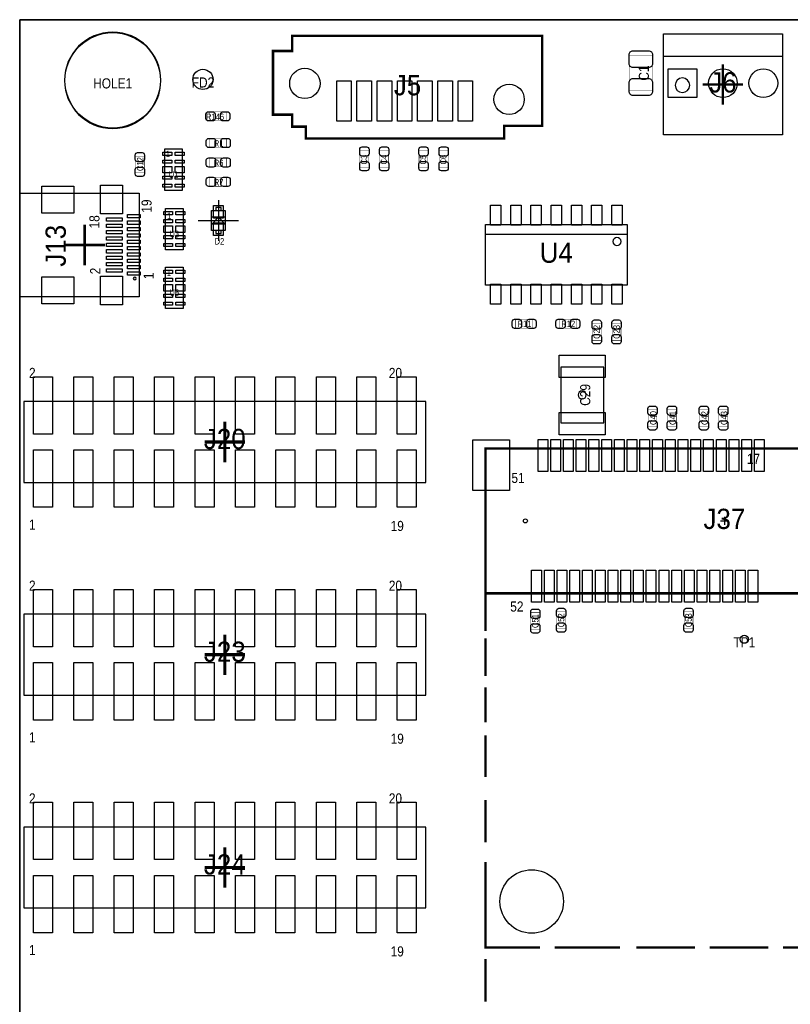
# Model space of a CAD drawing. Extents: x 0 to 170, y -5 to 120.
# Tile 4 of 13: x 0 to 48, y 58 to 120. Entities that reach past the tile are written whole.
import ezdxf
from ezdxf.enums import TextEntityAlignment as Align

# ---------------------------------------------------------------- set-up
doc = ezdxf.new("R2010")
doc.units = 0
for name, color, linetype in [('BG_OUTLINE', 3, 'CONTINUOUS'), ('PG_ASSEMBLY_TOP', 140, 'CONTINUOUS'), ('PG_BODY_CENTER', 211, 'CONTINUOUS'), ('PIN_TOP', 160, 'CONTINUOUS'), ('RD_ASSEMBLY_TOP', 140, 'CONTINUOUS')]:
    doc.layers.add(name, color=color, linetype=linetype)

msp = doc.modelspace()

# ---------------------------------------------------------------- linework, layer by layer
at = {"layer": 'BG_OUTLINE'}
for points in [[(0, 119.888), (17.526, 119.888)], [(0, 0), (0, 119.888)], [(17.526, 119.888), (169.926, 119.888)]]:
    msp.add_lwpolyline(points, dxfattribs=at)
msp.add_lwpolyline([(169.926, 0), (169.926, 39.77386), (164.5158, 39.77386, -0.414214), (163.5252, 40.76446), (163.5252, 44.26966, -0.406818), (164.5158, 45.28566), (169.926, 45.28566), (169.926, 70.5358), (164.5158, 70.5358, -0.414214), (163.5252, 71.5264), (163.5252, 75.0316, -0.406818), (164.5158, 76.0476), (169.926, 76.0476), (169.926, 119.888), (17.526, 119.888), (0, 119.888), (0, 0)], format="xyb", close=True, dxfattribs=at)
at = {"layer": 'PG_ASSEMBLY_TOP'}
for points in [[(8.868156, 116.078, 1), (2.815844, 116.078, 1), (8.868156, 116.078)], [(42.088562, 115.7732, 1), (41.172638, 115.7732, 1), (42.088562, 115.7732)], [(37.7698, 105.954576, 1), (37.2618, 105.954576, 1), (37.7698, 105.954576)], [(7.321296, 103.632, 1), (7.137908, 103.632, 1), (7.321296, 103.632)]]:
    msp.add_lwpolyline(points, format="xyb", dxfattribs=at)
for points, const_width in [([(32.810704, 113.222532), (30.430724, 113.222532), (30.430724, 112.422686), (17.970754, 112.422686), (17.970754, 113.172494), (17.12087, 113.172494), (17.12087, 113.922556), (15.910814, 113.922556), (15.910814, 117.922548), (17.12087, 117.922548), (17.12087, 118.872508), (32.810704, 118.872508), (32.810704, 113.222532)], 0.1524), ([(39.744396, 115.435126), (38.284404, 115.435126), (38.284404, 117.635274), (39.744396, 117.635274), (39.744396, 115.435126)], 0.024892), ([(12.976098, 114.097308), (12.976098, 113.537492), (11.915902, 113.537492), (11.915902, 114.097308), (12.976098, 114.097308)], 0.024892), ([(13.001498, 112.420908), (13.001498, 111.861092), (11.941302, 111.861092), (11.941302, 112.420908), (13.001498, 112.420908)], 0.024892), ([(7.828534, 110.264702), (7.268718, 110.264702), (7.268718, 111.324898), (7.828534, 111.324898), (7.828534, 110.264702)], 0.024892), ([(21.372068, 111.680498), (21.931884, 111.680498), (21.931884, 110.620302), (21.372068, 110.620302), (21.372068, 111.680498)], 0.024892), ([(22.616668, 111.680498), (23.176484, 111.680498), (23.176484, 110.620302), (22.616668, 110.620302), (22.616668, 111.680498)], 0.024892), ([(25.080468, 111.680498), (25.640284, 111.680498), (25.640284, 110.620302), (25.080468, 110.620302), (25.080468, 111.680498)], 0.024892), ([(26.350468, 111.680498), (26.910284, 111.680498), (26.910284, 110.620302), (26.350468, 110.620302), (26.350468, 111.680498)], 0.024892), ([(13.001498, 111.201708), (13.001498, 110.641892), (11.941302, 110.641892), (11.941302, 111.201708), (13.001498, 111.201708)], 0.024892), ([(11.941302, 109.422692), (11.941302, 109.982508), (13.001498, 109.982508), (13.001498, 109.422692), (11.941302, 109.422692)], 0.024892), ([(32.215074, 101.067108), (32.215074, 100.507292), (31.154878, 100.507292), (31.154878, 101.067108), (32.215074, 101.067108)], 0.024892), ([(34.958274, 101.067108), (34.958274, 100.507292), (33.898078, 100.507292), (33.898078, 101.067108), (34.958274, 101.067108)], 0.024892), ([(35.965892, 100.809298), (36.525708, 100.809298), (36.525708, 99.749102), (35.965892, 99.749102), (35.965892, 100.809298)], 0.024892), ([(37.210492, 100.809298), (37.770308, 100.809298), (37.770308, 99.749102), (37.210492, 99.749102), (37.210492, 100.809298)], 0.024892), ([(39.467282, 95.399098), (40.027098, 95.399098), (40.027098, 94.338902), (39.467282, 94.338902), (39.467282, 95.399098)], 0.024892), ([(40.686482, 95.399098), (41.246298, 95.399098), (41.246298, 94.338902), (40.686482, 94.338902), (40.686482, 95.399098)], 0.024892), ([(42.693082, 95.399098), (43.252898, 95.399098), (43.252898, 94.338902), (42.693082, 94.338902), (42.693082, 95.399098)], 0.024892), ([(43.912282, 95.399098), (44.472098, 95.399098), (44.472098, 94.338902), (43.912282, 94.338902), (43.912282, 95.399098)], 0.024892), ([(29.262578, 83.86064), (29.262578, 92.960444), (59.262518, 92.960444), (59.262518, 83.86064), (29.262578, 83.86064), (29.262578, 81.49463)], 0.1524), ([(32.105854, 82.648298), (32.66567, 82.648298), (32.66567, 81.588102), (32.105854, 81.588102), (32.105854, 82.648298)], 0.024892), ([(33.731454, 82.699098), (34.29127, 82.699098), (34.29127, 81.638902), (33.731454, 81.638902), (33.731454, 82.699098)], 0.024892), ([(41.732454, 82.699098), (42.29227, 82.699098), (42.29227, 81.638902), (41.732454, 81.638902), (41.732454, 82.699098)], 0.024892), ([(29.262578, 81.03362), (29.262578, 78.677008)], 0.1524), ([(29.262578, 77.959712), (29.262578, 75.757024)], 0.1524), ([(29.262578, 74.937366), (29.262578, 72.324468)], 0.1524), ([(29.262578, 70.89013), (29.262578, 68.226178)], 0.1524), ([(29.262578, 66.996564), (29.262578, 63.512954)], 0.1524), ([(29.262578, 64.712342), (29.262578, 61.610494), (32.68472, 61.610494)], 0.1524), ([(33.60674, 61.610494), (37.705284, 61.610494)], 0.1524), ([(38.72992, 61.610494), (42.418254, 61.610494)], 0.1524), ([(43.340528, 61.610494), (47.029116, 61.610494)], 0.1524), ([(47.951136, 61.610494), (51.537362, 61.610494)], 0.1524), ([(29.262578, 60.89015), (29.262578, 58.226198)], 0.1524)]:
    msp.add_lwpolyline(points, dxfattribs=dict(at, const_width=const_width))
for points in [[(40.4368, 118.999), (47.9044, 118.999), (47.9044, 112.649), (40.4368, 112.649), (40.4368, 118.999)], [(40.4368, 117.602), (47.9044, 117.602)], [(7.500112, 108.99013), (7.500112, 102.49027), (0, 102.49027), (0, 108.99013), (7.500112, 108.99013)], [(12.907518, 107.901994), (12.907518, 106.651806), (12.057634, 106.651806), (12.057634, 107.901994), (12.907518, 107.901994)], [(12.31265, 107.901994), (12.652502, 107.901994), (12.652502, 108.101892), (12.31265, 108.101892), (12.31265, 107.901994)], [(12.882626, 107.077002), (12.482576, 107.476798), (12.082526, 107.077002), (12.882626, 107.077002)], [(12.882626, 107.476798), (12.082526, 107.476798)], [(12.31265, 106.451908), (12.652502, 106.451908), (12.652502, 106.651806), (12.31265, 106.651806), (12.31265, 106.451908)], [(38.1508, 106.399076), (29.2608, 106.399076)], [(0.260096, 90.824304), (25.507696, 90.824304), (25.507696, 95.904304), (0.260096, 95.904304), (0.260096, 90.824304)], [(0.260096, 77.463904), (25.507696, 77.463904), (25.507696, 82.543904), (0.260096, 82.543904), (0.260096, 77.463904)], [(0.260096, 64.103504), (25.507696, 64.103504), (25.507696, 69.183504), (0.260096, 69.183504), (0.260096, 64.103504)]]:
    msp.add_lwpolyline(points, dxfattribs=at)
for points in [[(9.111488, 111.767112), (10.211308, 111.767112), (10.211308, 109.167168), (9.111488, 109.167168)], [(9.162288, 108.033312), (10.262108, 108.033312), (10.262108, 105.433368), (9.162288, 105.433368)], [(29.2608, 107.034076), (38.1508, 107.034076), (38.1508, 103.224076), (29.2608, 103.224076)], [(9.162288, 104.350312), (10.262108, 104.350312), (10.262108, 101.750368), (9.162288, 101.750368)], [(36.680648, 94.57182), (36.680648, 98.07194), (33.980628, 98.07194), (33.980628, 94.57182)]]:
    msp.add_lwpolyline(points, close=True, dxfattribs=at)
at = {"layer": 'PG_BODY_CENTER'}
for points, const_width in [([(44.1706, 114.554), (44.1706, 117.094)], 0.1524), ([(42.9006, 115.824), (45.4406, 115.824)], 0.1524), ([(4.080002, 107.0102), (4.080002, 104.4702)], 0.1524), ([(2.810002, 105.7402), (5.350002, 105.7402)], 0.1524), ([(12.883896, 92.094304), (12.883896, 94.634304)], 0.2032), ([(11.613896, 93.364304), (14.153896, 93.364304)], 0.2032), ([(12.883896, 78.733904), (12.883896, 81.273904)], 0.2032), ([(11.613896, 80.003904), (14.153896, 80.003904)], 0.2032), ([(12.883896, 65.373504), (12.883896, 67.913504)], 0.2032), ([(11.613896, 66.643504), (14.153896, 66.643504)], 0.2032)]:
    msp.add_lwpolyline(points, dxfattribs=dict(at, const_width=const_width))
for points in [[(12.482576, 108.5469), (12.482576, 106.0069)], [(4.080002, 107.0102), (4.080002, 104.4702)], [(11.212576, 107.2769), (13.752576, 107.2769)], [(2.810002, 105.7402), (5.350002, 105.7402)], [(44.262548, 88.664542), (44.262548, 88.156542)], [(44.008548, 88.410542), (44.516548, 88.410542)]]:
    msp.add_lwpolyline(points, dxfattribs=at)
msp.add_lwpolyline([(35.584638, 96.32188, 1), (35.076638, 96.32188, 1)], format="xyb", close=True, dxfattribs=at)
at = {"layer": 'PIN_TOP'}
for points in [[(39.749476, 117.690138), (39.749476, 117.130322, -0.414709), (39.499286, 116.880132), (38.529514, 116.880132, -0.414709), (38.279324, 117.130322), (38.279324, 117.690138, -0.414709), (38.529514, 117.940328), (39.499286, 117.940328, -0.414709)], [(38.279324, 115.380262), (38.279324, 115.940078, -0.414709), (38.529514, 116.190268), (39.499286, 116.190268, -0.414709), (39.749476, 115.940078), (39.749476, 115.380262, -0.414709), (39.499286, 115.130072), (38.529514, 115.130072, -0.414709)], [(11.846052, 114.107468), (12.12596, 114.107468, -0.414846), (12.276074, 113.957354), (12.276074, 113.677446, -0.414846), (12.12596, 113.527332), (11.846052, 113.527332, -0.414846), (11.695938, 113.677446), (11.695938, 113.957354, -0.414846)], [(13.045948, 113.527332), (12.76604, 113.527332, -0.414846), (12.615926, 113.677446), (12.615926, 113.957354, -0.414846), (12.76604, 114.107468), (13.045948, 114.107468, -0.414846), (13.196062, 113.957354), (13.196062, 113.677446, -0.414846)], [(11.871452, 112.431068), (12.15136, 112.431068, -0.414846), (12.301474, 112.280954), (12.301474, 112.001046, -0.414846), (12.15136, 111.850932), (11.871452, 111.850932, -0.414846), (11.721338, 112.001046), (11.721338, 112.280954, -0.414846)], [(13.071348, 111.850932), (12.79144, 111.850932, -0.414846), (12.641326, 112.001046), (12.641326, 112.280954, -0.414846), (12.79144, 112.431068), (13.071348, 112.431068, -0.414846), (13.221462, 112.280954), (13.221462, 112.001046, -0.414846)], [(7.838694, 111.394748), (7.838694, 111.11484, -0.414846), (7.68858, 110.964726), (7.408672, 110.964726, -0.414846), (7.258558, 111.11484), (7.258558, 111.394748, -0.414846), (7.408672, 111.544862), (7.68858, 111.544862, -0.414846)], [(21.942044, 111.750348), (21.942044, 111.47044, -0.414846), (21.79193, 111.320326), (21.512022, 111.320326, -0.414846), (21.361908, 111.47044), (21.361908, 111.750348, -0.414846), (21.512022, 111.900462), (21.79193, 111.900462, -0.414846)], [(23.186644, 111.750348), (23.186644, 111.47044, -0.414846), (23.03653, 111.320326), (22.756622, 111.320326, -0.414846), (22.606508, 111.47044), (22.606508, 111.750348, -0.414846), (22.756622, 111.900462), (23.03653, 111.900462, -0.414846)], [(25.650444, 111.750348), (25.650444, 111.47044, -0.414846), (25.50033, 111.320326), (25.220422, 111.320326, -0.414846), (25.070308, 111.47044), (25.070308, 111.750348, -0.414846), (25.220422, 111.900462), (25.50033, 111.900462, -0.414846)], [(26.920444, 111.750348), (26.920444, 111.47044, -0.414846), (26.77033, 111.320326), (26.490422, 111.320326, -0.414846), (26.340308, 111.47044), (26.340308, 111.750348, -0.414846), (26.490422, 111.900462), (26.77033, 111.900462, -0.414846)], [(11.871452, 111.211868), (12.15136, 111.211868, -0.414846), (12.301474, 111.061754), (12.301474, 110.781846, -0.414846), (12.15136, 110.631732), (11.871452, 110.631732, -0.414846), (11.721338, 110.781846), (11.721338, 111.061754, -0.414846)], [(13.071348, 110.631732), (12.79144, 110.631732, -0.414846), (12.641326, 110.781846), (12.641326, 111.061754, -0.414846), (12.79144, 111.211868), (13.071348, 111.211868, -0.414846), (13.221462, 111.061754), (13.221462, 110.781846, -0.414846)], [(21.361908, 110.550452), (21.361908, 110.83036, -0.414846), (21.512022, 110.980474), (21.79193, 110.980474, -0.414846), (21.942044, 110.83036), (21.942044, 110.550452, -0.414846), (21.79193, 110.400338), (21.512022, 110.400338, -0.414846)], [(22.606508, 110.550452), (22.606508, 110.83036, -0.414846), (22.756622, 110.980474), (23.03653, 110.980474, -0.414846), (23.186644, 110.83036), (23.186644, 110.550452, -0.414846), (23.03653, 110.400338), (22.756622, 110.400338, -0.414846)], [(25.070308, 110.550452), (25.070308, 110.83036, -0.414846), (25.220422, 110.980474), (25.50033, 110.980474, -0.414846), (25.650444, 110.83036), (25.650444, 110.550452, -0.414846), (25.50033, 110.400338), (25.220422, 110.400338, -0.414846)], [(26.340308, 110.550452), (26.340308, 110.83036, -0.414846), (26.490422, 110.980474), (26.77033, 110.980474, -0.414846), (26.920444, 110.83036), (26.920444, 110.550452, -0.414846), (26.77033, 110.400338), (26.490422, 110.400338, -0.414846)], [(7.258558, 110.194852), (7.258558, 110.47476, -0.414846), (7.408672, 110.624874), (7.68858, 110.624874, -0.414846), (7.838694, 110.47476), (7.838694, 110.194852, -0.414846), (7.68858, 110.044738), (7.408672, 110.044738, -0.414846)], [(11.871452, 109.992668), (12.15136, 109.992668, -0.414846), (12.301474, 109.842554), (12.301474, 109.562646, -0.414846), (12.15136, 109.412532), (11.871452, 109.412532, -0.414846), (11.721338, 109.562646), (11.721338, 109.842554, -0.414846)], [(13.071348, 109.412532), (12.79144, 109.412532, -0.414846), (12.641326, 109.562646), (12.641326, 109.842554, -0.414846), (12.79144, 109.992668), (13.071348, 109.992668, -0.414846), (13.221462, 109.842554), (13.221462, 109.562646, -0.414846)], [(31.085028, 101.077268), (31.364936, 101.077268, -0.414846), (31.51505, 100.927154), (31.51505, 100.647246, -0.414846), (31.364936, 100.497132), (31.085028, 100.497132, -0.414846), (30.934914, 100.647246), (30.934914, 100.927154, -0.414846)], [(32.284924, 100.497132), (32.005016, 100.497132, -0.414846), (31.854902, 100.647246), (31.854902, 100.927154, -0.414846), (32.005016, 101.077268), (32.284924, 101.077268, -0.414846), (32.435038, 100.927154), (32.435038, 100.647246, -0.414846)], [(33.828228, 101.077268), (34.108136, 101.077268, -0.414846), (34.25825, 100.927154), (34.25825, 100.647246, -0.414846), (34.108136, 100.497132), (33.828228, 100.497132, -0.414846), (33.678114, 100.647246), (33.678114, 100.927154, -0.414846)], [(35.028124, 100.497132), (34.748216, 100.497132, -0.414846), (34.598102, 100.647246), (34.598102, 100.927154, -0.414846), (34.748216, 101.077268), (35.028124, 101.077268, -0.414846), (35.178238, 100.927154), (35.178238, 100.647246, -0.414846)], [(36.535868, 100.879148), (36.535868, 100.59924, -0.414846), (36.385754, 100.449126), (36.105846, 100.449126, -0.414846), (35.955732, 100.59924), (35.955732, 100.879148, -0.414846), (36.105846, 101.029262), (36.385754, 101.029262, -0.414846)], [(37.780468, 100.879148), (37.780468, 100.59924, -0.414846), (37.630354, 100.449126), (37.350446, 100.449126, -0.414846), (37.200332, 100.59924), (37.200332, 100.879148, -0.414846), (37.350446, 101.029262), (37.630354, 101.029262, -0.414846)], [(35.955732, 99.679252), (35.955732, 99.95916, -0.414846), (36.105846, 100.109274), (36.385754, 100.109274, -0.414846), (36.535868, 99.95916), (36.535868, 99.679252, -0.414846), (36.385754, 99.529138), (36.105846, 99.529138, -0.414846)], [(37.200332, 99.679252), (37.200332, 99.95916, -0.414846), (37.350446, 100.109274), (37.630354, 100.109274, -0.414846), (37.780468, 99.95916), (37.780468, 99.679252, -0.414846), (37.630354, 99.529138), (37.350446, 99.529138, -0.414846)], [(40.037258, 95.468948), (40.037258, 95.18904, -0.414846), (39.887144, 95.038926), (39.607236, 95.038926, -0.414846), (39.457122, 95.18904), (39.457122, 95.468948, -0.414846), (39.607236, 95.619062), (39.887144, 95.619062, -0.414846)], [(41.256458, 95.468948), (41.256458, 95.18904, -0.414846), (41.106344, 95.038926), (40.826436, 95.038926, -0.414846), (40.676322, 95.18904), (40.676322, 95.468948, -0.414846), (40.826436, 95.619062), (41.106344, 95.619062, -0.414846)], [(43.263058, 95.468948), (43.263058, 95.18904, -0.414846), (43.112944, 95.038926), (42.833036, 95.038926, -0.414846), (42.682922, 95.18904), (42.682922, 95.468948, -0.414846), (42.833036, 95.619062), (43.112944, 95.619062, -0.414846)], [(44.482258, 95.468948), (44.482258, 95.18904, -0.414846), (44.332144, 95.038926), (44.052236, 95.038926, -0.414846), (43.902122, 95.18904), (43.902122, 95.468948, -0.414846), (44.052236, 95.619062), (44.332144, 95.619062, -0.414846)], [(39.457122, 94.269052), (39.457122, 94.54896, -0.414846), (39.607236, 94.699074), (39.887144, 94.699074, -0.414846), (40.037258, 94.54896), (40.037258, 94.269052, -0.414846), (39.887144, 94.118938), (39.607236, 94.118938, -0.414846)], [(40.676322, 94.269052), (40.676322, 94.54896, -0.414846), (40.826436, 94.699074), (41.106344, 94.699074, -0.414846), (41.256458, 94.54896), (41.256458, 94.269052, -0.414846), (41.106344, 94.118938), (40.826436, 94.118938, -0.414846)], [(42.682922, 94.269052), (42.682922, 94.54896, -0.414846), (42.833036, 94.699074), (43.112944, 94.699074, -0.414846), (43.263058, 94.54896), (43.263058, 94.269052, -0.414846), (43.112944, 94.118938), (42.833036, 94.118938, -0.414846)], [(43.902122, 94.269052), (43.902122, 94.54896, -0.414846), (44.052236, 94.699074), (44.332144, 94.699074, -0.414846), (44.482258, 94.54896), (44.482258, 94.269052, -0.414846), (44.332144, 94.118938), (44.052236, 94.118938, -0.414846)], [(32.67583, 82.718148), (32.67583, 82.43824, -0.414846), (32.525716, 82.288126), (32.245808, 82.288126, -0.414846), (32.095694, 82.43824), (32.095694, 82.718148, -0.414846), (32.245808, 82.868262), (32.525716, 82.868262, -0.414846)], [(34.30143, 82.768948), (34.30143, 82.48904, -0.414846), (34.151316, 82.338926), (33.871408, 82.338926, -0.414846), (33.721294, 82.48904), (33.721294, 82.768948, -0.414846), (33.871408, 82.919062), (34.151316, 82.919062, -0.414846)], [(42.30243, 82.768948), (42.30243, 82.48904, -0.414846), (42.152316, 82.338926), (41.872408, 82.338926, -0.414846), (41.722294, 82.48904), (41.722294, 82.768948, -0.414846), (41.872408, 82.919062), (42.152316, 82.919062, -0.414846)], [(32.095694, 81.518252), (32.095694, 81.79816, -0.414846), (32.245808, 81.948274), (32.525716, 81.948274, -0.414846), (32.67583, 81.79816), (32.67583, 81.518252, -0.414846), (32.525716, 81.368138), (32.245808, 81.368138, -0.414846)], [(33.721294, 81.569052), (33.721294, 81.84896, -0.414846), (33.871408, 81.999074), (34.151316, 81.999074, -0.414846), (34.30143, 81.84896), (34.30143, 81.569052, -0.414846), (34.151316, 81.418938), (33.871408, 81.418938, -0.414846)], [(41.722294, 81.569052), (41.722294, 81.84896, -0.414846), (41.872408, 81.999074), (42.152316, 81.999074, -0.414846), (42.30243, 81.84896), (42.30243, 81.569052, -0.414846), (42.152316, 81.418938), (41.872408, 81.418938, -0.414846)]]:
    msp.add_lwpolyline(points, format="xyb", close=True, dxfattribs=at)
for points in [[(40.7289, 114.9985), (40.7289, 116.8019), (42.5323, 116.8019), (42.5323, 114.9985)], [(20.828, 116.0526), (20.828, 113.5126), (19.9136, 113.5126), (19.9136, 116.0526)], [(22.098, 116.0526), (22.098, 113.5126), (21.1836, 113.5126), (21.1836, 116.0526)], [(23.368, 116.0526), (23.368, 113.5126), (22.4536, 113.5126), (22.4536, 116.0526)], [(24.638, 116.0526), (24.638, 113.5126), (23.7236, 113.5126), (23.7236, 116.0526)], [(25.908, 116.0526), (25.908, 113.5126), (24.9936, 113.5126), (24.9936, 116.0526)], [(27.178, 116.0526), (27.178, 113.5126), (26.2636, 113.5126), (26.2636, 116.0526)], [(28.448, 116.0526), (28.448, 113.5126), (27.5336, 113.5126), (27.5336, 116.0526)], [(8.996934, 111.567087), (9.555734, 111.567087), (9.555734, 111.367189), (8.996934, 111.367189)], [(9.767062, 111.567087), (10.325862, 111.567087), (10.325862, 111.367189), (9.767062, 111.367189)], [(8.996934, 111.067215), (9.555734, 111.067215), (9.555734, 110.867317), (8.996934, 110.867317)], [(9.767062, 111.067215), (10.325862, 111.067215), (10.325862, 110.867317), (9.767062, 110.867317)], [(8.996934, 110.67034), (9.555734, 110.67034), (9.555734, 110.26394), (8.996934, 110.26394)], [(9.767062, 110.67034), (10.325862, 110.67034), (10.325862, 110.26394), (9.767062, 110.26394)], [(5.06984, 107.689904), (5.06984, 109.490002), (6.449822, 109.490002), (6.449822, 107.689904)], [(8.996934, 110.066963), (9.555734, 110.066963), (9.555734, 109.867065), (8.996934, 109.867065)], [(8.996934, 109.567091), (9.555734, 109.567091), (9.555734, 109.367193), (8.996934, 109.367193)], [(9.767062, 110.066963), (10.325862, 110.066963), (10.325862, 109.867065), (9.767062, 109.867065)], [(9.767062, 109.567091), (10.325862, 109.567091), (10.325862, 109.367193), (9.767062, 109.367193)], [(1.400048, 107.739942), (1.400048, 109.439964), (3.400044, 109.439964), (3.400044, 107.739942)], [(12.182602, 108.22686), (12.78255, 108.22686), (12.78255, 107.42676), (12.182602, 107.42676)], [(30.220793, 108.230543), (30.220793, 106.980609), (29.570807, 106.980609), (29.570807, 108.230543)], [(31.490793, 108.230543), (31.490793, 106.980609), (30.840807, 106.980609), (30.840807, 108.230543)], [(32.760793, 108.230543), (32.760793, 106.980609), (32.110807, 106.980609), (32.110807, 108.230543)], [(34.030793, 108.230543), (34.030793, 106.980609), (33.380807, 106.980609), (33.380807, 108.230543)], [(35.300539, 108.230289), (35.300539, 106.980355), (34.650553, 106.980355), (34.650553, 108.230289)], [(36.570539, 108.230289), (36.570539, 106.980355), (35.920553, 106.980355), (35.920553, 108.230289)], [(37.840539, 108.230289), (37.840539, 106.980355), (37.190553, 106.980355), (37.190553, 108.230289)], [(6.774942, 107.435142), (6.774942, 107.6452), (7.575042, 107.6452), (7.575042, 107.435142)], [(9.047734, 107.833287), (9.606534, 107.833287), (9.606534, 107.633389), (9.047734, 107.633389)], [(9.817862, 107.833287), (10.376662, 107.833287), (10.376662, 107.633389), (9.817862, 107.633389)], [(5.445506, 107.23499), (5.445506, 107.445048), (6.445504, 107.445048), (6.445504, 107.23499)], [(5.445506, 106.83494), (5.445506, 107.044998), (6.445504, 107.044998), (6.445504, 106.83494)], [(6.774942, 107.035092), (6.774942, 107.24515), (7.575042, 107.24515), (7.575042, 107.035092)], [(9.047734, 107.333415), (9.606534, 107.333415), (9.606534, 107.133517), (9.047734, 107.133517)], [(9.817862, 107.333415), (10.376662, 107.333415), (10.376662, 107.133517), (9.817862, 107.133517)], [(12.182602, 107.12704), (12.78255, 107.12704), (12.78255, 106.32694), (12.182602, 106.32694)], [(5.445506, 106.435144), (5.445506, 106.645202), (6.445504, 106.645202), (6.445504, 106.435144)], [(6.774942, 106.635042), (6.774942, 106.8451), (7.575042, 106.8451), (7.575042, 106.635042)], [(6.774942, 106.234992), (6.774942, 106.44505), (7.575042, 106.44505), (7.575042, 106.234992)], [(9.047734, 106.93654), (9.606534, 106.93654), (9.606534, 106.53014), (9.047734, 106.53014)], [(9.817862, 106.93654), (10.376662, 106.93654), (10.376662, 106.53014), (9.817862, 106.53014)], [(5.445506, 106.035094), (5.445506, 106.245152), (6.445504, 106.245152), (6.445504, 106.035094)], [(5.445506, 105.635044), (5.445506, 105.845102), (6.445504, 105.845102), (6.445504, 105.635044)], [(6.774942, 105.834942), (6.774942, 106.045), (7.575042, 106.045), (7.575042, 105.834942)], [(9.047734, 106.333163), (9.606534, 106.333163), (9.606534, 106.133265), (9.047734, 106.133265)], [(9.047734, 105.833291), (9.606534, 105.833291), (9.606534, 105.633393), (9.047734, 105.633393)], [(9.817862, 106.333163), (10.376662, 106.333163), (10.376662, 106.133265), (9.817862, 106.133265)], [(9.817862, 105.833291), (10.376662, 105.833291), (10.376662, 105.633393), (9.817862, 105.633393)], [(5.445506, 105.234994), (5.445506, 105.445052), (6.445504, 105.445052), (6.445504, 105.234994)], [(6.774942, 105.435146), (6.774942, 105.645204), (7.575042, 105.645204), (7.575042, 105.435146)], [(6.774942, 105.035096), (6.774942, 105.245154), (7.575042, 105.245154), (7.575042, 105.035096)], [(5.445506, 104.834944), (5.445506, 105.045002), (6.445504, 105.045002), (6.445504, 104.834944)], [(5.445506, 104.435148), (5.445506, 104.645206), (6.445504, 104.645206), (6.445504, 104.435148)], [(6.774942, 104.635046), (6.774942, 104.845104), (7.575042, 104.845104), (7.575042, 104.635046)], [(5.445506, 104.035098), (5.445506, 104.245156), (6.445504, 104.245156), (6.445504, 104.035098)], [(6.774942, 104.234996), (6.774942, 104.445054), (7.575042, 104.445054), (7.575042, 104.234996)], [(6.774942, 103.834946), (6.774942, 104.045004), (7.575042, 104.045004), (7.575042, 103.834946)], [(9.047734, 104.150287), (9.606534, 104.150287), (9.606534, 103.950389), (9.047734, 103.950389)], [(9.817862, 104.150287), (10.376662, 104.150287), (10.376662, 103.950389), (9.817862, 103.950389)], [(1.400048, 102.040182), (1.400048, 103.740204), (3.400044, 103.740204), (3.400044, 102.040182)], [(5.06984, 101.990144), (5.06984, 103.790242), (6.449822, 103.790242), (6.449822, 101.990144)], [(9.047734, 103.650415), (9.606534, 103.650415), (9.606534, 103.450517), (9.047734, 103.450517)], [(9.817862, 103.650415), (10.376662, 103.650415), (10.376662, 103.450517), (9.817862, 103.450517)], [(30.220539, 103.277797), (30.220539, 102.027863), (29.570553, 102.027863), (29.570553, 103.277797)], [(31.490539, 103.277797), (31.490539, 102.027863), (30.840553, 102.027863), (30.840553, 103.277797)], [(32.760539, 103.277797), (32.760539, 102.027863), (32.110553, 102.027863), (32.110553, 103.277797)], [(34.030539, 103.277797), (34.030539, 102.027863), (33.380553, 102.027863), (33.380553, 103.277797)], [(35.300285, 103.277543), (35.300285, 102.027609), (34.650299, 102.027609), (34.650299, 103.277543)], [(36.570285, 103.277543), (36.570285, 102.027609), (35.920299, 102.027609), (35.920299, 103.277543)], [(37.840285, 103.277543), (37.840285, 102.027609), (37.190299, 102.027609), (37.190299, 103.277543)], [(9.047734, 103.25354), (9.606534, 103.25354), (9.606534, 102.84714), (9.047734, 102.84714)], [(9.817862, 103.25354), (10.376662, 103.25354), (10.376662, 102.84714), (9.817862, 102.84714)], [(9.047734, 102.650163), (9.606534, 102.650163), (9.606534, 102.450265), (9.047734, 102.450265)], [(9.047734, 102.150291), (9.606534, 102.150291), (9.606534, 101.950393), (9.047734, 101.950393)], [(9.817862, 102.650163), (10.376662, 102.650163), (10.376662, 102.450265), (9.817862, 102.450265)], [(9.817862, 102.150291), (10.376662, 102.150291), (10.376662, 101.950393), (9.817862, 101.950393)], [(33.880679, 98.822002), (36.780597, 98.822002), (36.780597, 97.421954), (33.880679, 97.421954)], [(0.856996, 93.859604), (0.856996, 97.466404), (2.050796, 97.466404), (2.050796, 93.859604)], [(3.396996, 93.859604), (3.396996, 97.466404), (4.590796, 97.466404), (4.590796, 93.859604)], [(5.936996, 93.859604), (5.936996, 97.466404), (7.130796, 97.466404), (7.130796, 93.859604)], [(8.476996, 93.859604), (8.476996, 97.466404), (9.670796, 97.466404), (9.670796, 93.859604)], [(11.016996, 93.859604), (11.016996, 97.466404), (12.210796, 97.466404), (12.210796, 93.859604)], [(13.556996, 93.859604), (13.556996, 97.466404), (14.750796, 97.466404), (14.750796, 93.859604)], [(16.096996, 93.859604), (16.096996, 97.466404), (17.290796, 97.466404), (17.290796, 93.859604)], [(18.636996, 93.859604), (18.636996, 97.466404), (19.830796, 97.466404), (19.830796, 93.859604)], [(21.176996, 93.859604), (21.176996, 97.466404), (22.370796, 97.466404), (22.370796, 93.859604)], [(23.716996, 93.859604), (23.716996, 97.466404), (24.910796, 97.466404), (24.910796, 93.859604)], [(33.880679, 95.221806), (36.780597, 95.221806), (36.780597, 93.821758), (33.880679, 93.821758)], [(28.45689, 90.310462), (28.45689, 93.510862), (30.76829, 93.510862), (30.76829, 90.310462)], [(32.55772, 91.50731), (32.55772, 93.51391), (33.16732, 93.51391), (33.16732, 91.50731)], [(33.35782, 91.50731), (33.35782, 93.51391), (33.96742, 93.51391), (33.96742, 91.50731)], [(34.157666, 91.50731), (34.157666, 93.51391), (34.767266, 93.51391), (34.767266, 91.50731)], [(34.957766, 91.50731), (34.957766, 93.51391), (35.567366, 93.51391), (35.567366, 91.50731)], [(35.757866, 91.50731), (35.757866, 93.51391), (36.367466, 93.51391), (36.367466, 91.50731)], [(36.557712, 91.50731), (36.557712, 93.51391), (37.167312, 93.51391), (37.167312, 91.50731)], [(37.357812, 91.50731), (37.357812, 93.51391), (37.967412, 93.51391), (37.967412, 91.50731)], [(38.157658, 91.50731), (38.157658, 93.51391), (38.767258, 93.51391), (38.767258, 91.50731)], [(38.957758, 91.50731), (38.957758, 93.51391), (39.567358, 93.51391), (39.567358, 91.50731)], [(39.757858, 91.50731), (39.757858, 93.51391), (40.367458, 93.51391), (40.367458, 91.50731)], [(40.557704, 91.50731), (40.557704, 93.51391), (41.167304, 93.51391), (41.167304, 91.50731)], [(41.357804, 91.50731), (41.357804, 93.51391), (41.967404, 93.51391), (41.967404, 91.50731)], [(42.15765, 91.50731), (42.15765, 93.51391), (42.76725, 93.51391), (42.76725, 91.50731)], [(42.95775, 91.50731), (42.95775, 93.51391), (43.56735, 93.51391), (43.56735, 91.50731)], [(43.75785, 91.50731), (43.75785, 93.51391), (44.36745, 93.51391), (44.36745, 91.50731)], [(44.557696, 91.50731), (44.557696, 93.51391), (45.167296, 93.51391), (45.167296, 91.50731)], [(45.357796, 91.50731), (45.357796, 93.51391), (45.967396, 93.51391), (45.967396, 91.50731)], [(46.157642, 91.50731), (46.157642, 93.51391), (46.767242, 93.51391), (46.767242, 91.50731)], [(0.856996, 89.262204), (0.856996, 92.869004), (2.050796, 92.869004), (2.050796, 89.262204)], [(3.396996, 89.262204), (3.396996, 92.869004), (4.590796, 92.869004), (4.590796, 89.262204)], [(5.936996, 89.262204), (5.936996, 92.869004), (7.130796, 92.869004), (7.130796, 89.262204)], [(8.476996, 89.262204), (8.476996, 92.869004), (9.670796, 92.869004), (9.670796, 89.262204)], [(11.016996, 89.262204), (11.016996, 92.869004), (12.210796, 92.869004), (12.210796, 89.262204)], [(13.556996, 89.262204), (13.556996, 92.869004), (14.750796, 92.869004), (14.750796, 89.262204)], [(16.096996, 89.262204), (16.096996, 92.869004), (17.290796, 92.869004), (17.290796, 89.262204)], [(18.636996, 89.262204), (18.636996, 92.869004), (19.830796, 92.869004), (19.830796, 89.262204)], [(21.176996, 89.262204), (21.176996, 92.869004), (22.370796, 92.869004), (22.370796, 89.262204)], [(23.716996, 89.262204), (23.716996, 92.869004), (24.910796, 92.869004), (24.910796, 89.262204)], [(32.15767, 83.307174), (32.15767, 85.313774), (32.76727, 85.313774), (32.76727, 83.307174)], [(32.95777, 83.307174), (32.95777, 85.313774), (33.56737, 85.313774), (33.56737, 83.307174)], [(33.75787, 83.307174), (33.75787, 85.313774), (34.36747, 85.313774), (34.36747, 83.307174)], [(34.557716, 83.307174), (34.557716, 85.313774), (35.167316, 85.313774), (35.167316, 83.307174)], [(35.357816, 83.307174), (35.357816, 85.313774), (35.967416, 85.313774), (35.967416, 83.307174)], [(36.157662, 83.307174), (36.157662, 85.313774), (36.767262, 85.313774), (36.767262, 83.307174)], [(36.957762, 83.307174), (36.957762, 85.313774), (37.567362, 85.313774), (37.567362, 83.307174)], [(37.757862, 83.307174), (37.757862, 85.313774), (38.367462, 85.313774), (38.367462, 83.307174)], [(38.557708, 83.307174), (38.557708, 85.313774), (39.167308, 85.313774), (39.167308, 83.307174)], [(39.357808, 83.307174), (39.357808, 85.313774), (39.967408, 85.313774), (39.967408, 83.307174)], [(40.157654, 83.307174), (40.157654, 85.313774), (40.767254, 85.313774), (40.767254, 83.307174)], [(40.957754, 83.307174), (40.957754, 85.313774), (41.567354, 85.313774), (41.567354, 83.307174)], [(41.757854, 83.307174), (41.757854, 85.313774), (42.367454, 85.313774), (42.367454, 83.307174)], [(42.5577, 83.307174), (42.5577, 85.313774), (43.1673, 85.313774), (43.1673, 83.307174)], [(43.3578, 83.307174), (43.3578, 85.313774), (43.9674, 85.313774), (43.9674, 83.307174)], [(44.157646, 83.307174), (44.157646, 85.313774), (44.767246, 85.313774), (44.767246, 83.307174)], [(44.957746, 83.307174), (44.957746, 85.313774), (45.567346, 85.313774), (45.567346, 83.307174)], [(45.757846, 83.307174), (45.757846, 85.313774), (46.367446, 85.313774), (46.367446, 83.307174)], [(0.856996, 80.499204), (0.856996, 84.106004), (2.050796, 84.106004), (2.050796, 80.499204)], [(3.396996, 80.499204), (3.396996, 84.106004), (4.590796, 84.106004), (4.590796, 80.499204)], [(5.936996, 80.499204), (5.936996, 84.106004), (7.130796, 84.106004), (7.130796, 80.499204)], [(8.476996, 80.499204), (8.476996, 84.106004), (9.670796, 84.106004), (9.670796, 80.499204)], [(11.016996, 80.499204), (11.016996, 84.106004), (12.210796, 84.106004), (12.210796, 80.499204)], [(13.556996, 80.499204), (13.556996, 84.106004), (14.750796, 84.106004), (14.750796, 80.499204)], [(16.096996, 80.499204), (16.096996, 84.106004), (17.290796, 84.106004), (17.290796, 80.499204)], [(18.636996, 80.499204), (18.636996, 84.106004), (19.830796, 84.106004), (19.830796, 80.499204)], [(21.176996, 80.499204), (21.176996, 84.106004), (22.370796, 84.106004), (22.370796, 80.499204)], [(23.716996, 80.499204), (23.716996, 84.106004), (24.910796, 84.106004), (24.910796, 80.499204)], [(0.856996, 75.901804), (0.856996, 79.508604), (2.050796, 79.508604), (2.050796, 75.901804)], [(3.396996, 75.901804), (3.396996, 79.508604), (4.590796, 79.508604), (4.590796, 75.901804)], [(5.936996, 75.901804), (5.936996, 79.508604), (7.130796, 79.508604), (7.130796, 75.901804)], [(8.476996, 75.901804), (8.476996, 79.508604), (9.670796, 79.508604), (9.670796, 75.901804)], [(11.016996, 75.901804), (11.016996, 79.508604), (12.210796, 79.508604), (12.210796, 75.901804)], [(13.556996, 75.901804), (13.556996, 79.508604), (14.750796, 79.508604), (14.750796, 75.901804)], [(16.096996, 75.901804), (16.096996, 79.508604), (17.290796, 79.508604), (17.290796, 75.901804)], [(18.636996, 75.901804), (18.636996, 79.508604), (19.830796, 79.508604), (19.830796, 75.901804)], [(21.176996, 75.901804), (21.176996, 79.508604), (22.370796, 79.508604), (22.370796, 75.901804)], [(23.716996, 75.901804), (23.716996, 79.508604), (24.910796, 79.508604), (24.910796, 75.901804)], [(0.856996, 67.138804), (0.856996, 70.745604), (2.050796, 70.745604), (2.050796, 67.138804)], [(3.396996, 67.138804), (3.396996, 70.745604), (4.590796, 70.745604), (4.590796, 67.138804)], [(5.936996, 67.138804), (5.936996, 70.745604), (7.130796, 70.745604), (7.130796, 67.138804)], [(8.476996, 67.138804), (8.476996, 70.745604), (9.670796, 70.745604), (9.670796, 67.138804)], [(11.016996, 67.138804), (11.016996, 70.745604), (12.210796, 70.745604), (12.210796, 67.138804)], [(13.556996, 67.138804), (13.556996, 70.745604), (14.750796, 70.745604), (14.750796, 67.138804)], [(16.096996, 67.138804), (16.096996, 70.745604), (17.290796, 70.745604), (17.290796, 67.138804)], [(18.636996, 67.138804), (18.636996, 70.745604), (19.830796, 70.745604), (19.830796, 67.138804)], [(21.176996, 67.138804), (21.176996, 70.745604), (22.370796, 70.745604), (22.370796, 67.138804)], [(23.716996, 67.138804), (23.716996, 70.745604), (24.910796, 70.745604), (24.910796, 67.138804)], [(0.856996, 62.541404), (0.856996, 66.148204), (2.050796, 66.148204), (2.050796, 62.541404)], [(3.396996, 62.541404), (3.396996, 66.148204), (4.590796, 66.148204), (4.590796, 62.541404)], [(5.936996, 62.541404), (5.936996, 66.148204), (7.130796, 66.148204), (7.130796, 62.541404)], [(8.476996, 62.541404), (8.476996, 66.148204), (9.670796, 66.148204), (9.670796, 62.541404)], [(11.016996, 62.541404), (11.016996, 66.148204), (12.210796, 66.148204), (12.210796, 62.541404)], [(13.556996, 62.541404), (13.556996, 66.148204), (14.750796, 66.148204), (14.750796, 62.541404)], [(16.096996, 62.541404), (16.096996, 66.148204), (17.290796, 66.148204), (17.290796, 62.541404)], [(18.636996, 62.541404), (18.636996, 66.148204), (19.830796, 66.148204), (19.830796, 62.541404)], [(21.176996, 62.541404), (21.176996, 66.148204), (22.370796, 66.148204), (22.370796, 62.541404)], [(23.716996, 62.541404), (23.716996, 66.148204), (24.910796, 66.148204), (24.910796, 62.541404)]]:
    msp.add_lwpolyline(points, close=True, dxfattribs=at)
for centre, radius in [((5.842, 116.078), 2.9972), ((11.51128, 116.13642), 0.635), ((17.91081, 115.882674), 0.9525), ((44.1706, 115.9002), 0.9017), ((46.7106, 115.9002), 0.9017), ((30.740858, 114.882676), 0.9525), ((31.762446, 88.410542), 0.127), ((45.5168, 80.9752), 0.254), ((32.162496, 64.510666), 1.9939)]:
    msp.add_circle(centre, radius, dxfattribs=at)

# ---------------------------------------------------------------- texts
at = {"layer": 'PG_ASSEMBLY_TOP'}
for s, height, width, p in [('1', 0.4064, 0.875, (9.178798, 111.25454)), ('1', 0.4064, 0.875, (9.254998, 107.36834)), ('1', 0.4064, 0.875, (9.2456, 103.7844)), ('2', 0.635, 0.88, (0.5842, 97.385124)), ('20', 0.635, 0.88, (23.183596, 97.385124)), ('17', 0.635, 0.88, (45.674788, 91.990926)), ('51', 0.635, 0.88, (30.8864, 90.7923)), ('1', 0.635, 0.88, (0.5842, 87.860124)), ('19', 0.635, 0.88, (23.297896, 87.776304)), ('2', 0.635, 0.88, (0.5842, 84.024724)), ('20', 0.635, 0.88, (23.183596, 84.024724)), ('52', 0.635, 0.88, (30.8102, 82.7151)), ('1', 0.635, 0.88, (0.5842, 74.499724)), ('19', 0.635, 0.88, (23.297896, 74.415904)), ('2', 0.635, 0.88, (0.5842, 70.664324)), ('20', 0.635, 0.88, (23.183596, 70.664324)), ('1', 0.635, 0.88, (0.5842, 61.139324)), ('19', 0.635, 0.88, (23.297896, 61.055504))]:
    msp.add_text(s, height=height, dxfattribs=dict(at, width=width)).set_placement(p)
at = {"layer": 'PG_ASSEMBLY_TOP', "width": 0.88}
for s, p in [('19', (8.287004, 107.766358)), ('18', (5.010404, 106.775758)), ('2', (5.061204, 103.896414)), ('1', (8.414004, 103.591614))]:
    msp.add_text(s, height=0.635, rotation=90, dxfattribs=at).set_placement(p)
at = {"layer": 'RD_ASSEMBLY_TOP'}
for s, height, width, p in [('C1', 0.635, 0.88, (39.5224, 116.5352)), ('C3', 0.4064, 0.875, (21.829776, 111.0996)), ('C4', 0.4064, 0.875, (23.074376, 111.0996)), ('C5', 0.4064, 0.875, (25.538176, 111.0996)), ('C6', 0.4064, 0.875, (26.808176, 111.0996)), ('C12', 0.4064, 0.875, (7.7724, 110.8202)), ('J13', 1.27, 0.96, (2.8956, 105.6894)), ('C22', 0.4064, 0.875, (36.449, 100.2792)), ('C23', 0.4064, 0.875, (37.6936, 100.2792)), ('C29', 0.635, 0.88, (35.838638, 96.32188)), ('C40', 0.4064, 0.875, (40.00119, 94.869)), ('C41', 0.4064, 0.875, (41.22039, 94.869)), ('C42', 0.4064, 0.875, (43.22699, 94.869)), ('C43', 0.4064, 0.875, (44.44619, 94.869)), ('C51', 0.4064, 0.875, (32.588962, 82.1182)), ('C52', 0.4064, 0.875, (34.214562, 82.169)), ('C53', 0.4064, 0.875, (42.2148, 82.169))]:
    msp.add_text(s, height=height, rotation=90, dxfattribs=dict(at, width=width)).set_placement(p, align=Align.CENTER)
for s, height, width, p in [('FD2', 0.635, 0.88, (11.51128, 115.62842)), ('J5', 1.27, 0.96, (24.360632, 115.139724)), ('J6', 1.27, 0.96, (44.1706, 115.316)), ('HOLE1', 0.635, 0.88, (5.842, 115.57)), ('R146', 0.4064, 0.875, (12.2682, 113.5888)), ('R1', 0.4064, 0.875, (12.4968, 111.9124)), ('R6', 0.4064, 0.875, (12.4968, 110.6932)), ('U1', 0.4064, 0.875, (9.661398, 109.95914)), ('R7', 0.4064, 0.875, (12.4968, 109.474)), ('U3', 0.4064, 0.875, (9.712198, 106.22534)), ('D2', 0.4064, 0.875, (12.5476, 105.7656)), ('U4', 1.27, 0.96, (33.7058, 104.621076)), ('U6', 0.4064, 0.875, (9.712198, 102.54234)), ('R11', 0.4064, 0.875, (31.710376, 100.584)), ('R12', 0.4064, 0.875, (34.453576, 100.584)), ('J20', 1.27, 0.96, (12.883896, 92.919804)), ('J37', 1.27, 0.96, (44.262548, 87.902542)), ('TP1', 0.635, 0.88, (45.5168, 80.4672)), ('J23', 1.27, 0.96, (12.883896, 79.559404)), ('J24', 1.27, 0.96, (12.883896, 66.199004))]:
    msp.add_text(s, height=height, dxfattribs=dict(at, width=width)).set_placement(p, align=Align.CENTER)

doc.saveas('drawing.dxf')
